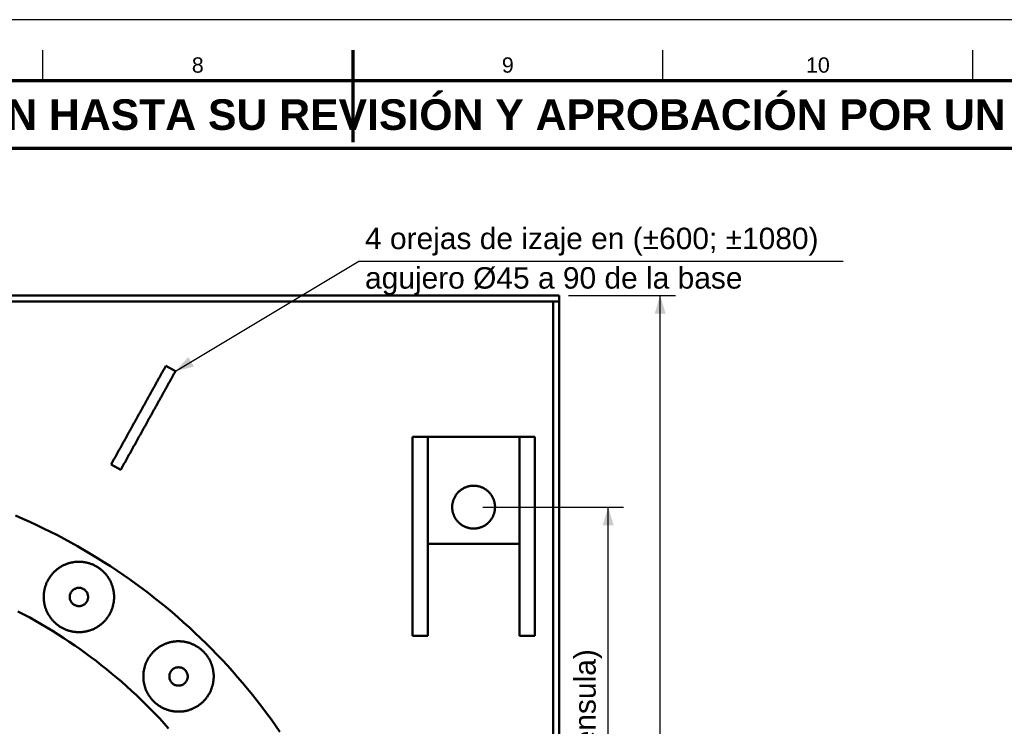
# Model space of a CAD drawing. Header units: millimetres. Extents: x 0 to 841, y 0 to 594.
# Tile 16 of 17: x 371 to 532, y 479 to 594. Entities that reach past the tile are written whole.
import ezdxf
from ezdxf.enums import TextEntityAlignment as Align

# ---------------------------------------------------------------- set-up
doc = ezdxf.new("R2010")
doc.units = ezdxf.units.MM
for name, color, linetype, lineweight in [('COTA', 7, 'CONTINUOUS', 25), ('FINA', 7, 'CONTINUOUS', 25), ('MARCO', 7, 'CONTINUOUS', 70), ('TXT', 7, 'CONTINUOUS', 25), ('VIS', 7, 'CONTINUOUS', 50)]:
    doc.layers.add(name, color=color, linetype=linetype, lineweight=lineweight)
doc.styles.add('STD', font='LiberationSans-Regular.ttf')
doc.styles.add('STDB', font='LiberationSans-Bold.ttf')

msp = doc.modelspace()

# ---------------------------------------------------------------- linework, layer by layer
at = {"layer": 'COTA'}
for p, q in [((396.5, 536.58), (426.5, 554.58)), ((426.5, 554.58), (505.64, 554.58)), ((460.75, 548.97), (478.25, 548.97)), ((475.75, 292.97), (475.75, 548.97)), ((446.75, 514.39), (469.75, 514.39)), ((467.25, 420.97), (467.25, 514.39))]:
    msp.add_line(p, q, dxfattribs=at)
for points in [[(475.75, 548.97), (474.85, 545.97), (476.65, 545.97)], [(396.5, 536.58), (399.54, 537.35), (398.61, 538.89)], [(467.25, 514.39), (466.35, 511.39), (468.15, 511.39)]]:
    msp.add_solid(points, dxfattribs=at)
at = {"layer": 'FINA'}
for p, q in [((374.81, 584), (374.81, 589)), ((425.5, 584), (425.5, 589)), ((476.19, 584), (476.19, 589)), ((526.88, 584), (526.88, 589))]:
    msp.add_line(p, q, dxfattribs=at)
msp.add_lwpolyline([(0, 0), (841, 0), (841, 594), (0, 594)], close=True, dxfattribs=at)
at = {"layer": 'MARCO'}
msp.add_line((425.5, 589), (425.5, 574), dxfattribs=at)
for points in [[(20, 10), (831, 10), (831, 584), (20, 584)], [(20, 573), (831, 573), (831, 584), (20, 584)]]:
    msp.add_lwpolyline(points, close=True, dxfattribs=at)
at = {"layer": 'VIS'}
for points in [[(203.25, 548.97), (459.25, 548.97)], [(459.25, 547.97), (459.25, 548.97)], [(203.25, 547.97), (459.25, 547.97)], [(458.25, 293.97), (458.25, 547.97)], [(458.25, 547.97), (459.25, 547.97)], [(459.25, 293.97), (459.25, 547.97)], [(394.93, 537.45), (394.87, 537.35), (394.81, 537.24), (394.76, 537.14), (394.7, 537.03), (394.64, 536.93), (394.58, 536.82), (394.52, 536.72), (394.46, 536.61), (394.41, 536.51), (394.35, 536.4), (394.29, 536.3), (394.23, 536.19), (394.17, 536.09), (394.11, 535.98), (394.06, 535.88), (394, 535.77), (393.94, 535.67), (393.88, 535.56), (393.82, 535.46), (393.76, 535.35), (393.7, 535.25), (393.65, 535.14), (393.59, 535.04), (393.53, 534.93), (393.47, 534.83), (393.41, 534.72), (393.35, 534.61), (393.3, 534.51), (393.24, 534.4), (393.18, 534.3), (393.12, 534.19), (393.06, 534.09), (393, 533.98), (392.95, 533.88), (392.89, 533.77), (392.83, 533.67), (392.77, 533.56), (392.71, 533.46), (392.65, 533.35), (392.6, 533.25), (392.54, 533.14), (392.48, 533.04), (392.42, 532.93), (392.36, 532.83), (392.3, 532.72), (392.24, 532.62), (392.19, 532.51), (392.13, 532.41), (392.07, 532.3), (392.01, 532.2), (391.95, 532.09), (391.89, 531.99), (391.84, 531.88), (391.78, 531.78), (391.72, 531.67), (391.66, 531.57), (391.6, 531.46), (391.54, 531.36), (391.49, 531.25), (391.43, 531.15), (391.37, 531.04), (391.31, 530.94), (391.25, 530.83), (391.19, 530.73), (391.13, 530.62), (391.08, 530.52), (391.02, 530.41), (390.96, 530.3), (390.9, 530.2), (390.84, 530.09), (390.78, 529.99), (390.73, 529.88), (390.67, 529.78), (390.61, 529.67), (390.55, 529.57), (390.49, 529.46), (390.43, 529.36), (390.38, 529.25), (390.32, 529.15), (390.26, 529.04), (390.2, 528.94), (390.14, 528.83), (390.08, 528.73), (390.03, 528.62), (389.97, 528.52), (389.91, 528.41), (389.85, 528.31), (389.79, 528.2), (389.73, 528.1), (389.67, 527.99), (389.62, 527.89), (389.56, 527.78), (389.5, 527.68), (389.44, 527.57), (389.38, 527.47), (389.32, 527.36), (389.27, 527.26), (389.21, 527.15), (389.15, 527.05), (389.09, 526.94), (389.03, 526.84), (388.97, 526.73), (388.92, 526.63), (388.86, 526.52), (388.8, 526.42), (388.74, 526.31), (388.68, 526.2), (388.62, 526.1), (388.57, 525.99), (388.51, 525.89), (388.45, 525.78), (388.39, 525.68), (388.33, 525.57), (388.27, 525.47), (388.21, 525.36), (388.16, 525.26), (388.1, 525.15), (388.04, 525.05), (387.98, 524.94), (387.92, 524.84), (387.86, 524.73), (387.81, 524.63), (387.75, 524.52), (387.69, 524.42), (387.63, 524.31), (387.57, 524.21), (387.51, 524.1), (387.46, 524), (387.4, 523.89), (387.34, 523.79), (387.28, 523.68), (387.22, 523.58), (387.16, 523.47), (387.11, 523.37), (387.05, 523.26), (386.99, 523.16), (386.93, 523.05), (386.87, 522.95), (386.81, 522.84), (386.75, 522.74), (386.7, 522.63), (386.64, 522.53), (386.58, 522.42), (386.52, 522.32), (386.46, 522.21), (386.4, 522.1), (386.35, 522), (386.29, 521.89), (386.23, 521.79), (386.17, 521.68), (386.11, 521.58), (386.05, 521.47), (386, 521.37)], [(396.5, 536.58), (396.45, 536.47), (396.39, 536.37), (396.33, 536.26), (396.27, 536.16), (396.21, 536.05), (396.15, 535.95), (396.1, 535.84), (396.04, 535.74), (395.98, 535.63), (395.92, 535.53), (395.86, 535.42), (395.8, 535.32), (395.75, 535.21), (395.69, 535.11), (395.63, 535), (395.57, 534.9), (395.51, 534.79), (395.45, 534.69), (395.39, 534.58), (395.34, 534.48), (395.28, 534.37), (395.22, 534.27), (395.16, 534.16), (395.1, 534.06), (395.04, 533.95), (394.99, 533.85), (394.93, 533.74), (394.87, 533.64), (394.81, 533.53), (394.75, 533.43), (394.69, 533.32), (394.64, 533.22), (394.58, 533.11), (394.52, 533), (394.46, 532.9), (394.4, 532.79), (394.34, 532.69), (394.29, 532.58), (394.23, 532.48), (394.17, 532.37), (394.11, 532.27), (394.05, 532.16), (393.99, 532.06), (393.93, 531.95), (393.88, 531.85), (393.82, 531.74), (393.76, 531.64), (393.7, 531.53), (393.64, 531.43), (393.58, 531.32), (393.53, 531.22), (393.47, 531.11), (393.41, 531.01), (393.35, 530.9), (393.29, 530.8), (393.23, 530.69), (393.18, 530.59), (393.12, 530.48), (393.06, 530.38), (393, 530.27), (392.94, 530.17), (392.88, 530.06), (392.83, 529.96), (392.77, 529.85), (392.71, 529.75), (392.65, 529.64), (392.59, 529.54), (392.53, 529.43), (392.47, 529.33), (392.42, 529.22), (392.36, 529.12), (392.3, 529.01), (392.24, 528.9), (392.18, 528.8), (392.12, 528.69), (392.07, 528.59), (392.01, 528.48), (391.95, 528.38), (391.89, 528.27), (391.83, 528.17), (391.77, 528.06), (391.72, 527.96), (391.66, 527.85), (391.6, 527.75), (391.54, 527.64), (391.48, 527.54), (391.42, 527.43), (391.37, 527.33), (391.31, 527.22), (391.25, 527.12), (391.19, 527.01), (391.13, 526.91), (391.07, 526.8), (391.01, 526.7), (390.96, 526.59), (390.9, 526.49), (390.84, 526.38), (390.78, 526.28), (390.72, 526.17), (390.66, 526.07), (390.61, 525.96), (390.55, 525.86), (390.49, 525.75), (390.43, 525.65), (390.37, 525.54), (390.31, 525.44), (390.26, 525.33), (390.2, 525.23), (390.14, 525.12), (390.08, 525.02), (390.02, 524.91), (389.96, 524.8), (389.9, 524.7), (389.85, 524.59), (389.79, 524.49), (389.73, 524.38), (389.67, 524.28), (389.61, 524.17), (389.55, 524.07), (389.5, 523.96), (389.44, 523.86), (389.38, 523.75), (389.32, 523.65), (389.26, 523.54), (389.2, 523.44), (389.15, 523.33), (389.09, 523.23), (389.03, 523.12), (388.97, 523.02), (388.91, 522.91), (388.85, 522.81), (388.8, 522.7), (388.74, 522.6), (388.68, 522.49), (388.62, 522.39), (388.56, 522.28), (388.5, 522.18), (388.44, 522.07), (388.39, 521.97), (388.33, 521.86), (388.27, 521.76), (388.21, 521.65), (388.15, 521.55), (388.09, 521.44), (388.04, 521.34), (387.98, 521.23), (387.92, 521.13), (387.86, 521.02), (387.8, 520.92), (387.74, 520.81), (387.69, 520.71), (387.63, 520.6), (387.57, 520.49)], [(394.93, 537.45), (396.5, 536.58)], [(435.25, 525.89), (437.75, 525.89)], [(435.25, 525.89), (435.25, 493.39)], [(437.75, 525.89), (437.75, 493.39)], [(437.75, 525.89), (452.75, 525.89)], [(437.75, 525.89), (437.75, 508.39)], [(452.75, 525.89), (455.25, 525.89)], [(452.75, 525.89), (452.75, 493.39)], [(452.75, 525.89), (452.75, 508.39)], [(455.25, 525.89), (455.25, 493.39)], [(387.57, 520.49), (386, 521.37)], [(445.25, 510.89), (445.13, 510.89), (445.01, 510.9), (444.89, 510.91), (444.77, 510.92), (444.65, 510.94), (444.53, 510.96), (444.42, 510.99), (444.3, 511.02), (444.19, 511.05), (444.07, 511.09), (443.96, 511.13), (443.85, 511.18), (443.74, 511.23), (443.63, 511.28), (443.53, 511.34), (443.42, 511.4), (443.32, 511.47), (443.22, 511.53), (443.13, 511.61), (443.03, 511.68), (442.94, 511.76), (442.85, 511.84), (442.76, 511.92), (442.68, 512.01), (442.6, 512.1), (442.52, 512.19), (442.45, 512.29), (442.38, 512.38), (442.31, 512.48), (442.25, 512.59), (442.19, 512.69), (442.13, 512.8), (442.08, 512.9), (442.03, 513.01), (441.99, 513.12), (441.94, 513.24), (441.91, 513.35), (441.87, 513.47), (441.84, 513.58), (441.82, 513.7), (441.8, 513.82), (441.78, 513.94), (441.77, 514.06), (441.76, 514.18), (441.75, 514.3), (441.75, 514.42), (441.75, 514.54), (441.76, 514.66), (441.77, 514.78), (441.79, 514.9), (441.81, 515.01), (441.83, 515.13), (441.86, 515.25), (441.89, 515.36), (441.93, 515.48), (441.96, 515.59), (442.01, 515.71), (442.06, 515.82), (442.11, 515.92), (442.16, 516.03), (442.22, 516.14), (442.28, 516.24), (442.35, 516.34), (442.41, 516.44), (442.49, 516.54), (442.56, 516.63), (442.64, 516.72), (442.72, 516.81), (442.81, 516.89), (442.89, 516.98), (442.98, 517.06), (443.08, 517.13), (443.17, 517.2), (443.27, 517.27), (443.37, 517.34), (443.47, 517.4), (443.58, 517.46), (443.69, 517.52), (443.79, 517.57), (443.9, 517.62), (444.02, 517.66), (444.13, 517.7), (444.24, 517.74), (444.36, 517.77), (444.48, 517.8), (444.59, 517.82), (444.71, 517.85), (444.83, 517.86), (444.95, 517.87), (445.07, 517.88), (445.19, 517.89), (445.31, 517.89), (445.43, 517.88), (445.55, 517.87), (445.67, 517.86), (445.79, 517.85), (445.91, 517.82), (446.02, 517.8), (446.14, 517.77), (446.26, 517.74), (446.37, 517.7), (446.48, 517.66), (446.6, 517.62), (446.71, 517.57), (446.81, 517.52), (446.92, 517.46), (447.03, 517.4), (447.13, 517.34), (447.23, 517.27), (447.33, 517.2), (447.42, 517.13), (447.52, 517.06), (447.61, 516.98), (447.69, 516.89), (447.78, 516.81), (447.86, 516.72), (447.94, 516.63), (448.01, 516.54), (448.09, 516.44), (448.15, 516.34), (448.22, 516.24), (448.28, 516.14), (448.34, 516.03), (448.39, 515.92), (448.44, 515.82), (448.49, 515.71), (448.54, 515.59), (448.57, 515.48), (448.61, 515.36), (448.64, 515.25), (448.67, 515.13), (448.69, 515.01), (448.71, 514.9), (448.73, 514.78), (448.74, 514.66), (448.75, 514.54), (448.75, 514.42), (448.75, 514.3), (448.74, 514.18), (448.73, 514.06), (448.72, 513.94), (448.7, 513.82), (448.68, 513.7), (448.66, 513.58), (448.63, 513.47), (448.59, 513.35), (448.56, 513.24), (448.51, 513.12), (448.47, 513.01), (448.42, 512.9), (448.37, 512.8), (448.31, 512.69), (448.25, 512.59), (448.19, 512.48), (448.12, 512.38), (448.05, 512.29), (447.98, 512.19), (447.9, 512.1), (447.82, 512.01), (447.74, 511.92), (447.65, 511.84), (447.56, 511.76), (447.47, 511.68), (447.37, 511.61), (447.28, 511.53), (447.18, 511.47), (447.08, 511.4), (446.97, 511.34), (446.87, 511.28), (446.76, 511.23), (446.65, 511.18), (446.54, 511.13), (446.43, 511.09), (446.31, 511.05), (446.2, 511.02), (446.08, 510.99), (445.97, 510.96), (445.85, 510.94), (445.73, 510.92), (445.61, 510.91), (445.49, 510.9), (445.37, 510.89), (445.25, 510.89)], [(413.6, 477.7), (412.88, 478.73), (412.15, 479.75), (411.41, 480.76), (410.65, 481.77), (409.88, 482.76), (409.1, 483.74), (408.3, 484.72), (407.49, 485.68), (406.68, 486.63), (405.84, 487.58), (405, 488.51), (404.15, 489.43), (403.28, 490.34), (402.4, 491.24), (401.51, 492.13), (400.62, 493), (399.7, 493.87), (398.78, 494.73), (397.85, 495.57), (396.91, 496.4), (395.96, 497.22), (394.99, 498.03), (394.02, 498.82), (393.04, 499.6), (392.04, 500.37), (391.04, 501.13), (390.03, 501.88), (389.01, 502.61), (387.98, 503.33), (386.94, 504.03), (385.89, 504.73), (384.83, 505.41), (383.77, 506.07), (382.69, 506.73), (381.61, 507.37), (380.52, 507.99), (379.43, 508.6), (378.32, 509.2), (377.21, 509.79), (376.09, 510.36), (374.96, 510.91), (373.83, 511.46), (372.69, 511.98), (371.54, 512.5), (370.39, 513)], [(437.75, 508.39), (452.75, 508.39)], [(386.48, 499.72), (386.48, 499.84), (386.47, 499.96), (386.47, 500.08), (386.46, 500.2), (386.45, 500.32), (386.43, 500.44), (386.42, 500.56), (386.4, 500.68), (386.38, 500.79), (386.35, 500.91), (386.33, 501.03), (386.3, 501.14), (386.27, 501.26), (386.24, 501.38), (386.2, 501.49), (386.16, 501.6), (386.12, 501.72), (386.08, 501.83), (386.03, 501.94), (385.99, 502.05), (385.94, 502.16), (385.88, 502.27), (385.83, 502.38), (385.77, 502.48), (385.71, 502.59), (385.65, 502.69), (385.59, 502.79), (385.52, 502.89), (385.46, 502.99), (385.39, 503.09), (385.32, 503.19), (385.24, 503.28), (385.17, 503.37), (385.09, 503.47), (385.01, 503.56), (384.93, 503.65), (384.85, 503.73), (384.76, 503.82), (384.68, 503.9), (384.59, 503.98), (384.5, 504.06), (384.41, 504.14), (384.31, 504.21), (384.22, 504.29), (384.12, 504.36), (384.03, 504.43), (383.93, 504.5), (383.83, 504.56), (383.72, 504.63), (383.62, 504.69), (383.52, 504.75), (383.41, 504.81), (383.3, 504.86), (383.2, 504.91), (383.09, 504.96), (382.98, 505.01), (382.87, 505.06), (382.76, 505.1), (382.64, 505.14), (382.53, 505.18), (382.41, 505.22), (382.3, 505.25), (382.18, 505.28), (382.07, 505.31), (381.95, 505.34), (381.83, 505.36), (381.71, 505.38), (381.6, 505.4), (381.48, 505.42), (381.36, 505.43), (381.24, 505.45), (381.12, 505.46), (381, 505.46), (380.88, 505.47), (380.76, 505.47), (380.64, 505.47), (380.52, 505.47), (380.4, 505.46), (380.28, 505.45), (380.16, 505.44), (380.04, 505.43), (379.92, 505.41), (379.8, 505.39), (379.68, 505.37), (379.57, 505.35), (379.45, 505.33), (379.33, 505.3), (379.22, 505.27), (379.1, 505.23), (378.99, 505.2), (378.87, 505.16), (378.76, 505.12), (378.65, 505.08), (378.54, 505.03), (378.43, 504.99), (378.32, 504.94), (378.21, 504.89), (378.1, 504.83), (377.99, 504.78), (377.89, 504.72), (377.78, 504.66), (377.68, 504.6), (377.58, 504.53), (377.48, 504.46), (377.38, 504.4), (377.29, 504.33), (377.19, 504.25), (377.1, 504.18), (377, 504.1), (376.91, 504.02), (376.83, 503.94), (376.74, 503.86), (376.65, 503.77), (376.57, 503.69), (376.49, 503.6), (376.41, 503.51), (376.33, 503.42), (376.25, 503.33), (376.18, 503.23), (376.11, 503.14), (376.04, 503.04), (375.97, 502.94), (375.9, 502.84), (375.84, 502.74), (375.77, 502.64), (375.71, 502.53), (375.66, 502.43), (375.6, 502.32), (375.55, 502.21), (375.5, 502.11), (375.45, 502), (375.4, 501.89), (375.36, 501.77), (375.32, 501.66), (375.28, 501.55), (375.24, 501.43), (375.21, 501.32), (375.17, 501.2), (375.14, 501.09), (375.12, 500.97), (375.09, 500.85), (375.07, 500.73), (375.05, 500.62), (375.03, 500.5), (375.02, 500.38), (375, 500.26), (374.99, 500.14), (374.99, 500.02), (374.98, 499.9), (374.98, 499.78), (374.98, 499.66), (374.98, 499.54), (374.99, 499.42), (374.99, 499.3), (375, 499.18), (375.02, 499.06), (375.03, 498.94), (375.05, 498.82), (375.07, 498.7), (375.09, 498.59), (375.12, 498.47), (375.14, 498.35), (375.17, 498.24), (375.21, 498.12), (375.24, 498.01), (375.28, 497.89), (375.32, 497.78), (375.36, 497.67), (375.4, 497.55), (375.45, 497.44), (375.5, 497.33), (375.55, 497.22), (375.6, 497.12), (375.66, 497.01), (375.71, 496.91), (375.77, 496.8), (375.84, 496.7), (375.9, 496.6), (375.97, 496.5), (376.04, 496.4), (376.11, 496.3), (376.18, 496.21), (376.25, 496.11), (376.33, 496.02), (376.41, 495.93), (376.49, 495.84), (376.57, 495.75), (376.65, 495.66), (376.74, 495.58), (376.83, 495.5), (376.91, 495.42), (377, 495.34), (377.1, 495.26), (377.19, 495.19), (377.29, 495.11), (377.38, 495.04), (377.48, 494.97), (377.58, 494.91), (377.68, 494.84), (377.78, 494.78), (377.89, 494.72), (377.99, 494.66), (378.1, 494.61), (378.21, 494.55), (378.32, 494.5), (378.43, 494.45), (378.54, 494.4), (378.65, 494.36), (378.76, 494.32), (378.87, 494.28), (378.99, 494.24), (379.1, 494.2), (379.22, 494.17), (379.33, 494.14), (379.45, 494.11), (379.57, 494.09), (379.68, 494.07), (379.8, 494.04), (379.92, 494.03), (380.04, 494.01), (380.16, 494), (380.28, 493.99), (380.4, 493.98), (380.52, 493.97), (380.64, 493.97), (380.76, 493.97), (380.88, 493.97), (381, 493.98), (381.12, 493.98), (381.24, 493.99), (381.36, 494), (381.48, 494.02), (381.6, 494.04), (381.71, 494.05), (381.83, 494.08), (381.95, 494.1), (382.07, 494.13), (382.18, 494.16), (382.3, 494.19), (382.41, 494.22), (382.53, 494.26), (382.64, 494.3), (382.76, 494.34), (382.87, 494.38), (382.98, 494.43), (383.09, 494.48), (383.2, 494.53), (383.3, 494.58), (383.41, 494.63), (383.52, 494.69), (383.62, 494.75), (383.72, 494.81), (383.83, 494.87), (383.93, 494.94), (384.03, 495.01), (384.12, 495.08), (384.22, 495.15), (384.31, 495.22), (384.41, 495.3), (384.5, 495.38), (384.59, 495.46), (384.68, 495.54), (384.76, 495.62), (384.85, 495.71), (384.93, 495.79), (385.01, 495.88), (385.09, 495.97), (385.17, 496.06), (385.24, 496.16), (385.32, 496.25), (385.39, 496.35), (385.46, 496.45), (385.52, 496.55), (385.59, 496.65), (385.65, 496.75), (385.71, 496.85), (385.77, 496.96), (385.83, 497.06), (385.88, 497.17), (385.94, 497.28), (385.99, 497.39), (386.03, 497.5), (386.08, 497.61), (386.12, 497.72), (386.16, 497.83), (386.2, 497.95), (386.24, 498.06), (386.27, 498.18), (386.3, 498.29), (386.33, 498.41), (386.35, 498.53), (386.38, 498.65), (386.4, 498.76), (386.42, 498.88), (386.43, 499), (386.45, 499.12), (386.46, 499.24), (386.47, 499.36), (386.47, 499.48), (386.48, 499.6), (386.48, 499.72)], [(382.23, 499.72), (382.22, 499.84), (382.21, 499.96), (382.19, 500.08), (382.15, 500.19), (382.11, 500.31), (382.06, 500.42), (382, 500.52), (381.93, 500.62), (381.85, 500.71), (381.77, 500.8), (381.68, 500.88), (381.58, 500.95), (381.48, 501.02), (381.37, 501.07), (381.26, 501.12), (381.15, 501.16), (381.03, 501.19), (380.91, 501.21), (380.79, 501.22), (380.67, 501.22), (380.55, 501.21), (380.43, 501.19), (380.31, 501.16), (380.2, 501.12), (380.09, 501.07), (379.98, 501.02), (379.88, 500.95), (379.78, 500.88), (379.69, 500.8), (379.61, 500.71), (379.53, 500.62), (379.46, 500.52), (379.4, 500.42), (379.35, 500.31), (379.31, 500.19), (379.27, 500.08), (379.25, 499.96), (379.23, 499.84), (379.23, 499.72), (379.23, 499.6), (379.25, 499.48), (379.27, 499.36), (379.31, 499.24), (379.35, 499.13), (379.4, 499.02), (379.46, 498.92), (379.53, 498.82), (379.61, 498.72), (379.69, 498.64), (379.78, 498.56), (379.88, 498.48), (379.98, 498.42), (380.09, 498.36), (380.2, 498.32), (380.31, 498.28), (380.43, 498.25), (380.55, 498.23), (380.67, 498.22), (380.79, 498.22), (380.91, 498.23), (381.03, 498.25), (381.15, 498.28), (381.26, 498.32), (381.37, 498.36), (381.48, 498.42), (381.58, 498.48), (381.68, 498.56), (381.77, 498.64), (381.85, 498.72), (381.93, 498.82), (382, 498.92), (382.06, 499.02), (382.11, 499.13), (382.15, 499.24), (382.19, 499.36), (382.21, 499.48), (382.22, 499.6), (382.23, 499.72)], [(395.4, 478.25), (394.68, 479.05), (393.94, 479.85), (393.2, 480.63), (392.44, 481.4), (391.68, 482.17), (390.9, 482.92), (390.12, 483.67), (389.33, 484.4), (388.53, 485.13), (387.72, 485.84), (386.9, 486.54), (386.07, 487.24), (385.23, 487.92), (384.39, 488.59), (383.53, 489.26), (382.67, 489.91), (381.8, 490.55), (380.92, 491.18), (380.04, 491.8), (379.14, 492.41), (378.24, 493), (377.33, 493.59), (376.42, 494.16), (375.49, 494.72), (374.56, 495.27), (373.62, 495.81), (372.68, 496.34), (371.73, 496.85), (370.77, 497.35)], [(395.4, 478.25), (394.68, 479.05), (393.94, 479.85), (393.2, 480.63), (392.44, 481.4), (391.68, 482.17), (390.9, 482.92), (390.12, 483.67), (389.33, 484.4), (388.53, 485.13), (387.72, 485.84), (386.9, 486.54), (386.07, 487.24), (385.23, 487.92), (384.39, 488.59), (383.53, 489.26), (382.67, 489.91), (381.8, 490.55), (380.92, 491.18), (380.04, 491.8), (379.14, 492.41), (378.24, 493), (377.33, 493.59), (376.42, 494.16), (375.49, 494.72), (374.56, 495.27), (373.62, 495.81), (372.68, 496.34), (371.73, 496.85), (370.77, 497.35)], [(435.25, 493.39), (437.75, 493.39)], [(452.75, 493.39), (455.25, 493.39)], [(402.76, 486.74), (402.76, 486.86), (402.76, 486.98), (402.75, 487.09), (402.74, 487.21), (402.73, 487.33), (402.72, 487.45), (402.7, 487.57), (402.68, 487.69), (402.66, 487.81), (402.64, 487.93), (402.61, 488.04), (402.58, 488.16), (402.55, 488.28), (402.52, 488.39), (402.48, 488.51), (402.44, 488.62), (402.4, 488.73), (402.36, 488.85), (402.31, 488.96), (402.27, 489.07), (402.22, 489.18), (402.17, 489.28), (402.11, 489.39), (402.05, 489.5), (402, 489.6), (401.93, 489.7), (401.87, 489.81), (401.81, 489.91), (401.74, 490.01), (401.67, 490.11), (401.6, 490.2), (401.53, 490.3), (401.45, 490.39), (401.37, 490.48), (401.29, 490.57), (401.21, 490.66), (401.13, 490.75), (401.04, 490.83), (400.96, 490.92), (400.87, 491), (400.78, 491.08), (400.69, 491.15), (400.6, 491.23), (400.5, 491.3), (400.41, 491.38), (400.31, 491.45), (400.21, 491.51), (400.11, 491.58), (400.01, 491.64), (399.9, 491.7), (399.8, 491.76), (399.69, 491.82), (399.59, 491.88), (399.48, 491.93), (399.37, 491.98), (399.26, 492.03), (399.15, 492.07), (399.04, 492.12), (398.92, 492.16), (398.81, 492.2), (398.7, 492.23), (398.58, 492.27), (398.47, 492.3), (398.35, 492.33), (398.23, 492.35), (398.11, 492.38), (398, 492.4), (397.88, 492.42), (397.76, 492.44), (397.64, 492.45), (397.52, 492.46), (397.4, 492.47), (397.28, 492.48), (397.16, 492.48), (397.04, 492.48), (396.92, 492.48), (396.8, 492.48), (396.68, 492.48), (396.56, 492.47), (396.44, 492.46), (396.32, 492.44), (396.2, 492.43), (396.08, 492.41), (395.97, 492.39), (395.85, 492.37), (395.73, 492.34), (395.61, 492.31), (395.5, 492.28), (395.38, 492.25), (395.27, 492.21), (395.15, 492.18), (395.04, 492.14), (394.93, 492.09), (394.82, 492.05), (394.71, 492), (394.6, 491.95), (394.49, 491.9), (394.38, 491.85), (394.28, 491.79), (394.17, 491.73), (394.07, 491.67), (393.96, 491.61), (393.86, 491.55), (393.76, 491.48), (393.67, 491.41), (393.57, 491.34), (393.47, 491.27), (393.38, 491.19), (393.29, 491.12), (393.2, 491.04), (393.11, 490.96), (393.02, 490.87), (392.93, 490.79), (392.85, 490.7), (392.77, 490.62), (392.69, 490.53), (392.61, 490.44), (392.53, 490.34), (392.46, 490.25), (392.39, 490.15), (392.32, 490.06), (392.25, 489.96), (392.18, 489.86), (392.12, 489.76), (392.06, 489.65), (392, 489.55), (391.94, 489.44), (391.88, 489.34), (391.83, 489.23), (391.78, 489.12), (391.73, 489.01), (391.68, 488.9), (391.64, 488.79), (391.6, 488.68), (391.56, 488.56), (391.52, 488.45), (391.49, 488.33), (391.46, 488.22), (391.43, 488.1), (391.4, 487.99), (391.37, 487.87), (391.35, 487.75), (391.33, 487.63), (391.31, 487.51), (391.3, 487.39), (391.29, 487.27), (391.28, 487.15), (391.27, 487.03), (391.26, 486.92), (391.26, 486.8), (391.26, 486.68), (391.26, 486.56), (391.27, 486.44), (391.28, 486.32), (391.29, 486.2), (391.3, 486.08), (391.31, 485.96), (391.33, 485.84), (391.35, 485.72), (391.37, 485.6), (391.4, 485.48), (391.43, 485.37), (391.46, 485.25), (391.49, 485.14), (391.52, 485.02), (391.56, 484.91), (391.6, 484.79), (391.64, 484.68), (391.68, 484.57), (391.73, 484.46), (391.78, 484.35), (391.83, 484.24), (391.88, 484.13), (391.94, 484.03), (392, 483.92), (392.06, 483.82), (392.12, 483.71), (392.18, 483.61), (392.25, 483.51), (392.32, 483.41), (392.39, 483.32), (392.46, 483.22), (392.53, 483.13), (392.61, 483.03), (392.69, 482.94), (392.77, 482.85), (392.85, 482.77), (392.93, 482.68), (393.02, 482.6), (393.11, 482.51), (393.2, 482.43), (393.29, 482.35), (393.38, 482.28), (393.47, 482.2), (393.57, 482.13), (393.67, 482.06), (393.76, 481.99), (393.86, 481.92), (393.96, 481.86), (394.07, 481.8), (394.17, 481.74), (394.28, 481.68), (394.38, 481.62), (394.49, 481.57), (394.6, 481.52), (394.71, 481.47), (394.82, 481.42), (394.93, 481.38), (395.04, 481.33), (395.15, 481.29), (395.27, 481.26), (395.38, 481.22), (395.5, 481.19), (395.61, 481.16), (395.73, 481.13), (395.85, 481.1), (395.97, 481.08), (396.08, 481.06), (396.2, 481.04), (396.32, 481.03), (396.44, 481.01), (396.56, 481), (396.68, 480.99), (396.8, 480.99), (396.92, 480.99), (397.04, 480.99), (397.16, 480.99), (397.28, 480.99), (397.4, 481), (397.52, 481.01), (397.64, 481.02), (397.76, 481.03), (397.88, 481.05), (398, 481.07), (398.11, 481.09), (398.23, 481.12), (398.35, 481.14), (398.47, 481.17), (398.58, 481.2), (398.7, 481.24), (398.81, 481.27), (398.92, 481.31), (399.04, 481.35), (399.15, 481.4), (399.26, 481.44), (399.37, 481.49), (399.48, 481.54), (399.59, 481.59), (399.69, 481.65), (399.8, 481.71), (399.9, 481.77), (400.01, 481.83), (400.11, 481.89), (400.21, 481.96), (400.31, 482.02), (400.41, 482.09), (400.5, 482.17), (400.6, 482.24), (400.69, 482.32), (400.78, 482.39), (400.87, 482.47), (400.96, 482.55), (401.04, 482.64), (401.13, 482.72), (401.21, 482.81), (401.29, 482.9), (401.37, 482.99), (401.45, 483.08), (401.53, 483.17), (401.6, 483.27), (401.67, 483.36), (401.74, 483.46), (401.81, 483.56), (401.87, 483.66), (401.93, 483.77), (402, 483.87), (402.05, 483.97), (402.11, 484.08), (402.17, 484.19), (402.22, 484.29), (402.27, 484.4), (402.31, 484.51), (402.36, 484.62), (402.4, 484.74), (402.44, 484.85), (402.48, 484.96), (402.52, 485.08), (402.55, 485.19), (402.58, 485.31), (402.61, 485.43), (402.64, 485.54), (402.66, 485.66), (402.68, 485.78), (402.7, 485.9), (402.72, 486.02), (402.73, 486.14), (402.74, 486.26), (402.75, 486.38), (402.76, 486.5), (402.76, 486.61), (402.76, 486.74)], [(398.51, 486.74), (398.51, 486.86), (398.49, 486.98), (398.47, 487.09), (398.43, 487.21), (398.39, 487.32), (398.34, 487.43), (398.28, 487.54), (398.21, 487.64), (398.13, 487.73), (398.05, 487.82), (397.96, 487.9), (397.86, 487.97), (397.76, 488.03), (397.65, 488.09), (397.54, 488.14), (397.43, 488.18), (397.31, 488.2), (397.19, 488.22), (397.07, 488.23), (396.95, 488.23), (396.83, 488.22), (396.71, 488.2), (396.59, 488.18), (396.48, 488.14), (396.37, 488.09), (396.26, 488.03), (396.16, 487.97), (396.06, 487.9), (395.97, 487.82), (395.89, 487.73), (395.81, 487.64), (395.74, 487.54), (395.68, 487.43), (395.63, 487.32), (395.59, 487.21), (395.55, 487.09), (395.53, 486.98), (395.52, 486.86), (395.51, 486.74), (395.52, 486.61), (395.53, 486.49), (395.55, 486.38), (395.59, 486.26), (395.63, 486.15), (395.68, 486.04), (395.74, 485.93), (395.81, 485.83), (395.89, 485.74), (395.97, 485.65), (396.06, 485.57), (396.16, 485.5), (396.26, 485.44), (396.37, 485.38), (396.48, 485.33), (396.59, 485.29), (396.71, 485.27), (396.83, 485.25), (396.95, 485.24), (397.07, 485.24), (397.19, 485.25), (397.31, 485.27), (397.43, 485.29), (397.54, 485.33), (397.65, 485.38), (397.76, 485.44), (397.86, 485.5), (397.96, 485.57), (398.05, 485.65), (398.13, 485.74), (398.21, 485.83), (398.28, 485.93), (398.34, 486.04), (398.39, 486.15), (398.43, 486.26), (398.47, 486.38), (398.49, 486.49), (398.51, 486.61), (398.51, 486.74)]]:
    msp.add_lwpolyline(points, dxfattribs=at)

# ---------------------------------------------------------------- texts
at = {"layer": 'TXT'}
for s, height, style, p in [('8', 2.5, 'STD', (400.16, 586.6)), ('9', 2.5, 'STD', (450.84, 586.6)), ('10', 2.5, 'STD', (501.53, 586.6)), ('ESTOS PLANOS NO SON VÁLIDOS PARA FABRICACIÓN HASTA SU REVISIÓN Y APROBACIÓN POR UN INGENIERO CALCULISTA HABILITADO.', 5, 'STDB', (425.5, 578.5))]:
    msp.add_text(s, height=height, dxfattribs=dict(at, style=style)).set_placement(p, align=Align.MIDDLE_CENTER)
at = {"layer": 'TXT', "style": 'STD'}
msp.add_text('4 orejas de izaje en (±600; ±1080)', height=3.5, dxfattribs=at).set_placement((427.5, 555.48), align=Align.BOTTOM_LEFT)
msp.add_text('agujero Ø45 a 90 de la base', height=3.5, dxfattribs=at).set_placement((427.5, 553.58), align=Align.TOP_LEFT)
msp.add_text('934 (ojal de ménsula)', height=3.5, rotation=90, dxfattribs=at).set_placement((466.25, 467.68), align=Align.BOTTOM_CENTER)

doc.saveas('drawing.dxf')
